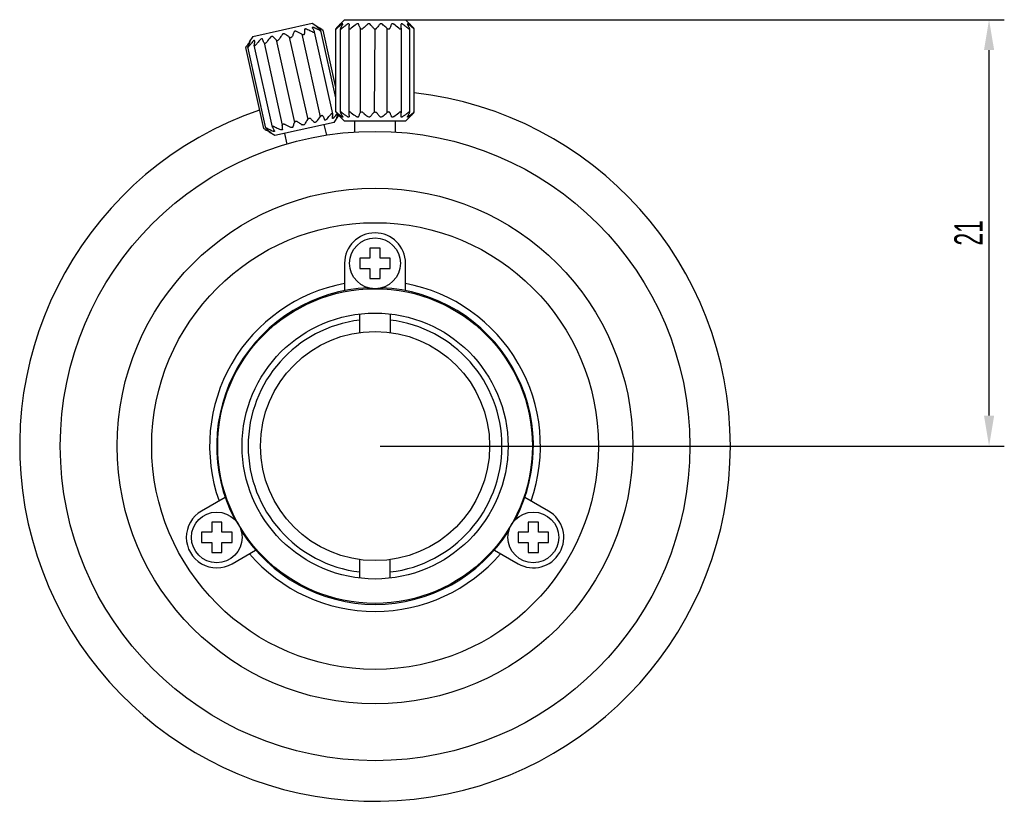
# Model space of a CAD drawing. Header units: millimetres. Extents: x 63 to 300, y 73 to 185.
# Tile 4 of 4: x 203 to 300, y 84 to 161. Entities that reach past the tile are written whole.
import ezdxf

# ---------------------------------------------------------------- set-up
doc = ezdxf.new("R2010")
doc.units = ezdxf.units.MM
doc.header["$LTSCALE"] = 16.335
doc.header["$PDMODE"] = 3
doc.header["$PDSIZE"] = 8
doc.linetypes.add('DOT', pattern=[0.2, 0.1, -0.1])
doc.layers.get('0').update_dxf_attribs({"linetype": 'CONTINUOUS'})
doc.layers.get('Defpoints').update_dxf_attribs({"linetype": 'CONTINUOUS'})
doc.layers.add('02___PRT_ALL_AXES', color=7, linetype='CONTINUOUS')
doc.styles.get("Standard").update_dxf_attribs({"font": 'txt', "width": 0.6})
doc.dimstyles.get("Standard").update_dxf_attribs({"dimtxt": 2.8, "dimasz": 3, "dimexe": 1.5, "dimexo": 0.5, "dimtad": 1, "dimdec": 3, "dimdsep": 46, "dimtxsty": 'STANDARD', "dimblk": '_FILLED', "dimblk1": '_FILLED', "dimblk2": '_FILLED', "dimcen": 0.09, "dimadec": 3, "dimazin": 2, "dimtol": 1, "dimtp": 0.001, "dimtm": 0.001, "dimtfac": 1, "dimtdec": 3, "dimtofl": 0, "dimtmove": 0, "dimatfit": 3, "dimldrblk": '_FILLED', "dimfxl": 1, "dimtolj": 1, "dimarcsym": 0})

# ---------------------------------------------------------------- blocks, each defined once
blk = doc.blocks.new('_FILLED')
at = {"color": 0, "linetype": 'ByBlock'}
blk.add_solid([(0, 0), (-1, 0.167), (-1, -0.167)], dxfattribs=at)
blk = doc.blocks.new('*D29')
at = {"color": 0, "lineweight": -2, "transparency": 16777216}
for p, q in [((238.866, 160.558), (300.345, 160.558)), ((298.845, 121.558), (298.845, 157.558)), ((238.866, 118.558), (300.345, 118.558))]:
    blk.add_line(p, q, dxfattribs=at)
at = {"layer": 'Defpoints', "color": 0, "transparency": 16777216}
for p in [(238.366, 160.558), (298.845, 160.558), (238.366, 118.558)]:
    blk.add_point(p, dxfattribs=at)
at = {"color": 0, "lineweight": -2, "transparency": 16777216, "xscale": 3, "yscale": 3, "zscale": 3}
for p, rotation in [((298.845, 160.558), 90), ((298.845, 118.558), 270)]:
    blk.add_blockref('_FILLED', p, dxfattribs=dict(at, rotation=rotation))
at = {"color": 0, "transparency": 16777216, "insert": (296.82, 139.558), "char_height": 2.8, "attachment_point": 5, "rotation": 90}
blk.add_mtext('\\A1;21', dxfattribs=at)

msp = doc.modelspace()

# ---------------------------------------------------------------- linework, layer by layer
for p, q in [((231.162, 159.1277), (232.9712, 150.9939)), ((236.9055, 159.7239), (236.9055, 151.3914)), ((238.33, 159.6507), (238.2769, 151.4479)), ((239.5256, 159.7239), (239.5256, 151.3914)), ((227.4325, 158.2775), (229.2322, 150.1623)), ((228.6247, 158.5633), (230.4339, 150.4296)), ((229.9233, 158.8522), (231.7325, 150.7184))]:
    msp.add_line(p, q)
at = {"color": 7, "linetype": 'Continuous'}
for p, q in [((236.8656, 129.7371), (236.8656, 131.5715)), ((239.8656, 131.5715), (239.8656, 129.7371)), ((236.8656, 105.5438), (236.8656, 107.3782)), ((239.8656, 105.5438), (239.8656, 107.3782))]:
    msp.add_line(p, q, dxfattribs=at)
at = {"color": 40, "linetype": 'DOT'}
msp.add_line((269.3656, 118.5577), (269.7656, 118.5577), dxfattribs=at)
at = {"color": 7, "linetype": 'Continuous'}
for radius, start, end in [(35, 108.960545, 83.673719), (12.5, 96.892103, 263.107897), (12.5, 276.892103, 83.107897)]:
    msp.add_arc((238.3656, 118.5577), radius, start, end, dxfattribs=at)
at = {"layer": '02___PRT_ALL_AXES', "color": 7, "linetype": 'Continuous'}
for p, q in [((226.3181, 158.9044), (232.1749, 160.2071)), ((232.1749, 160.2071), (232.7163, 159.8628)), ((234.9423, 160.1331), (234.9656, 160.1577)), ((235.3656, 160.5577), (234.9656, 160.1577)), ((235.3656, 160.5577), (241.3656, 160.5577)), ((241.3656, 160.5577), (241.7656, 160.1577)), ((241.7656, 160.1577), (241.7889, 160.1331)), ((232.1876, 159.7712), (232.1987, 159.7449)), ((232.4039, 159.3715), (232.392, 159.4013)), ((234.1993, 151.2995), (232.4038, 159.3715)), ((234.512, 152.8609), (233.0399, 159.479)), ((233.2553, 159.5197), (233.2608, 159.5164)), ((234.512, 153.8914), (233.2608, 159.5164)), ((234.512, 151.4648), (234.512, 159.6506)), ((234.5656, 159.7239), (234.5903, 159.7518)), ((234.5656, 159.7239), (234.5904, 159.7515)), ((234.853, 159.9213), (234.8224, 159.8957)), ((234.853, 159.9213), (234.8226, 159.8954)), ((234.9526, 151.4422), (234.9526, 159.6732)), ((235.7811, 159.7239), (235.7811, 151.3914)), ((240.9501, 159.7239), (240.9501, 151.3914)), ((241.7785, 151.4422), (241.7785, 159.6732)), ((241.9088, 159.8957), (241.8783, 159.9212)), ((241.9086, 159.8954), (241.8783, 159.9212)), ((242.1407, 159.7515), (242.1655, 159.7239)), ((242.1409, 159.7518), (242.1655, 159.7239)), ((242.2192, 151.4648), (242.2192, 159.6506)), ((226.3181, 158.9044), (225.9836, 158.3786)), ((226.4631, 158.0825), (226.4649, 158.0505)), ((226.4925, 158.4756), (226.4914, 158.5042)), ((227.4034, 149.8336), (225.6274, 157.8185)), ((227.6243, 149.871), (225.8433, 157.8783)), ((228.2604, 149.9785), (226.4649, 158.0506)), ((234.2012, 151.2675), (234.1993, 151.2995)), ((234.5904, 151.3638), (234.5656, 151.3914)), ((234.5903, 151.3635), (234.5656, 151.3914)), ((242.1655, 151.3914), (242.1407, 151.3638)), ((242.1655, 151.3914), (242.1409, 151.3635)), ((234.3462, 150.4457), (228.4893, 149.1429)), ((234.1728, 150.8458), (234.1717, 150.8744)), ((234.3462, 150.4457), (234.7565, 151.0907)), ((234.8224, 151.2196), (234.8529, 151.1941)), ((234.8226, 151.2199), (234.8529, 151.1941)), ((234.9656, 150.9577), (234.9423, 150.9823)), ((235.3656, 150.5577), (234.9656, 150.9577)), ((241.3656, 150.5577), (235.3656, 150.5577)), ((236.3656, 149.4846), (236.3656, 150.5577)), ((240.3656, 149.4906), (240.3656, 150.5577)), ((241.3656, 150.5577), (241.7656, 150.9577)), ((241.7889, 150.9822), (241.7656, 150.9577)), ((241.8781, 151.194), (241.9086, 151.2199)), ((241.8781, 151.194), (241.9088, 151.2196)), ((228.4893, 149.1429), (227.9479, 149.4873)), ((228.2604, 149.9785), (228.2722, 149.9488)), ((228.4655, 149.6052), (228.4766, 149.5788)), ((229.7002, 148.3046), (229.4654, 149.3601)), ((233.6048, 149.1731), (233.37, 150.2285)), ((237.8656, 138.0577), (237.8656, 137.0577)), ((238.8656, 138.0577), (237.8656, 138.0577)), ((238.8656, 137.0577), (238.8656, 138.0577)), ((236.8656, 137.0577), (236.8656, 136.0577)), ((237.8656, 137.0577), (236.8656, 137.0577)), ((239.8656, 137.0577), (238.8656, 137.0577)), ((239.8656, 136.0577), (239.8656, 137.0577)), ((235.3656, 136.5577), (235.3656, 133.8665)), ((236.8656, 136.0577), (237.8656, 136.0577)), ((237.8656, 136.0577), (237.8656, 135.0577)), ((238.8656, 135.0577), (238.8656, 136.0577)), ((238.8656, 136.0577), (239.8656, 136.0577)), ((241.3656, 133.8665), (241.3656, 136.5577)), ((237.8656, 135.0577), (238.8656, 135.0577)), ((223.6078, 113.5013), (221.2771, 112.1557)), ((255.4541, 112.1557), (253.1234, 113.5013)), ((222.2771, 111.0577), (222.2771, 110.0577)), ((223.2771, 111.0577), (222.2771, 111.0577)), ((223.2771, 110.0577), (223.2771, 111.0577)), ((254.4541, 111.0577), (253.4541, 111.0577)), ((253.4541, 111.0577), (253.4541, 110.0577)), ((254.4541, 110.0577), (254.4541, 111.0577)), ((221.2771, 110.0577), (221.2771, 109.0577)), ((222.2771, 110.0577), (221.2771, 110.0577)), ((224.2771, 110.0577), (223.2771, 110.0577)), ((224.2771, 109.0577), (224.2771, 110.0577)), ((253.4541, 110.0577), (252.4541, 110.0577)), ((252.4541, 110.0577), (252.4541, 109.0577)), ((255.4541, 110.0577), (254.4541, 110.0577)), ((255.4541, 109.0577), (255.4541, 110.0577)), ((221.2771, 109.0577), (222.2771, 109.0577)), ((222.2771, 109.0577), (222.2771, 108.0577)), ((223.2771, 108.0577), (223.2771, 109.0577)), ((223.2771, 109.0577), (224.2771, 109.0577)), ((252.4541, 109.0577), (253.4541, 109.0577)), ((253.4541, 109.0577), (253.4541, 108.0577)), ((254.4541, 109.0577), (255.4541, 109.0577)), ((254.4541, 108.0577), (254.4541, 109.0577)), ((222.2771, 108.0577), (223.2771, 108.0577)), ((224.2771, 106.9596), (226.6078, 108.3052)), ((250.1234, 108.3052), (252.4541, 106.9596)), ((253.4541, 108.0577), (254.4541, 108.0577))]:
    msp.add_line(p, q, dxfattribs=at)
for centre, radius in [((238.3656, 118.5577), 31), ((238.3656, 118.5577), 25.4), ((238.3656, 118.5577), 22), ((238.3656, 136.5577), 2.5), ((238.3656, 118.5577), 15.5), ((238.3656, 118.5577), 13.1), ((238.3656, 118.5577), 11.2868), ((222.7771, 109.5577), 2.5), ((253.9541, 109.5577), 2.5)]:
    msp.add_circle(centre, radius, dxfattribs=at)
for centre, radius, start, end in [((242.7841, 152.5495), 10.9087, 136.190197, 137.485954), ((242.7479, 152.5838), 10.8589, 136.188267, 137.43607), ((243.0699, 150.0775), 12.8226, 128.580423, 129.85221), ((227.9734, 166.7628), 9.6186, 316.16692, 316.429765), ((227.9688, 166.7672), 9.6251, 316.167025, 316.42907), ((244.9142, 154.7513), 11.1191, 151.465016, 152.292614), ((243.7534, 155.38), 9.799, 151.196033, 151.452077), ((244.3167, 147.9927), 14.901, 126.044147, 127.070888), ((243.328, 149.3462), 13.2249, 125.585466, 126.031231), ((303.2128, 155.1889), 67.584, 175.831708, 176.152401), ((245.5504, 147.7463), 15.303, 126.161471, 128.49167), ((231.1808, 147.7463), 15.303, 51.50833, 53.838529), ((186.5098, 156.1143), 54.5597, 4.001263, 4.190718), ((233.4031, 149.3461), 13.2249, 53.968759, 54.414534), ((232.4145, 147.9927), 14.901, 52.929115, 53.955843), ((232.2879, 155.0029), 10.5852, 27.687553, 28.793196), ((234.1013, 150.623), 12.1217, 50.845631, 51.437191), ((233.2733, 149.6071), 13.4323, 50.162049, 50.843049), ((248.5914, 166.6043), 9.3889, 223.409695, 223.569752), ((248.7578, 166.7628), 9.6186, 223.570235, 223.83308), ((248.7624, 166.7672), 9.6251, 223.57093, 223.832975), ((233.9833, 152.5838), 10.8589, 42.56393, 43.811733), ((258.4927, 160.8946), 27.1145, 182.800966, 183.60906), ((225.7934, 145.8496), 14.9456, 65.249997, 67.077173), ((224.4043, 142.804), 18.293, 64.805034, 65.292303), ((220.738, 153.1023), 13.2465, 29.924123, 30.096476), ((219.0683, 152.1441), 15.1717, 29.353918, 29.914725), ((216.0695, 150.4564), 18.6128, 28.904159, 29.357033), ((226.9357, 147.6941), 13.2308, 65.018285, 65.930503), ((213.7128, 149.1526), 21.306, 28.752187, 28.910232), ((226.4293, 146.6011), 14.4354, 64.858595, 65.028414), ((226.2326, 146.182), 14.8984, 64.689029, 64.858569), ((225.463, 144.5671), 16.6872, 63.580788, 64.671001), ((226.1264, 152.0773), 10.1378, 48.73184, 50.002416), ((226.9205, 149.5038), 11.8489, 59.575032, 60.868361), ((224.4279, 150.1332), 12.7194, 47.95083, 48.757344), ((225.6519, 147.3384), 14.3585, 58.681699, 59.585524), ((223.3414, 148.9248), 14.3444, 47.705379, 47.960913), ((224.7878, 145.912), 16.0263, 58.478838, 58.693335), ((238.998, 169.0824), 11.1545, 238.480516, 238.73192), ((239.0686, 169.1989), 11.2907, 238.732774, 239.011459), ((244.8036, 150.697), 13.6492, 137.482495, 138.596877), ((244.606, 150.8756), 13.3829, 137.430666, 138.451717), ((245.269, 147.4518), 16.2475, 130.171859, 130.946389), ((244.3763, 148.5054), 14.8666, 129.989077, 130.16236), ((248.5388, 152.8669), 15.2043, 152.915536, 153.192562), ((246.9239, 153.6945), 13.3897, 152.287279, 152.922282), ((245.9374, 145.8456), 17.5912, 127.067227, 127.913345), ((168.7569, 154.8664), 72.3564, 3.849328, 4.006011), ((230.7937, 145.8455), 17.5912, 52.086657, 52.932778), ((229.8083, 153.695), 13.3886, 27.077704, 27.713327), ((228.1923, 152.8669), 15.2044, 26.807438, 27.084467), ((232.3549, 148.5053), 14.8667, 49.837713, 50.010915), ((231.4623, 147.4519), 16.2474, 49.053611, 49.828213), ((231.972, 150.7367), 13.5896, 41.401447, 42.563783), ((232.1253, 150.8756), 13.3828, 41.548282, 42.569344), ((237.3919, 150.2108), 14.0089, 145.487393, 146.13613), ((235.6134, 151.4379), 11.8482, 144.211613, 145.504201), ((237.6058, 153.0637), 12.7204, 156.323372, 157.129151), ((235.5698, 153.9579), 10.4967, 155.256812, 156.330746), ((239.0259, 147.5847), 16.6862, 140.408304, 141.499237), ((234.5218, 154.4376), 9.3442, 155.065359, 155.238365), ((237.4663, 148.869), 14.6659, 140.052923, 140.391571), ((236.3674, 149.792), 13.2308, 139.149498, 140.061708), ((246.1837, 156.8188), 19.7611, 175.736763, 176.333356), ((241.608, 157.1572), 15.1729, 175.165286, 175.726526), ((239.6884, 157.3173), 13.2466, 174.983524, 175.155873), ((240.733, 146.4359), 18.2931, 139.787705, 140.274966), ((238.1838, 148.6056), 14.9456, 138.002827, 139.830011), ((199.7438, 147.3892), 29.7506, 21.506742, 22.243232), ((216.2924, 164.1064), 11.2552, 326.036385, 326.597543), ((239.0682, 149.0883), 16.0263, 146.386663, 146.601162), ((238.4143, 149.5231), 15.2411, 146.131085, 146.386919), ((239.101, 152.4302), 14.3443, 157.119088, 157.374621), ((221.9299, 161.527), 16.3095, 320.400849, 321.263541), ((244.7592, 160.3787), 13.5896, 221.401447, 222.563783), ((244.6492, 160.2785), 13.4409, 221.549736, 222.522832), ((245.2689, 163.6635), 16.2474, 229.053611, 229.828214), ((248.5389, 158.2485), 15.2044, 206.807438, 207.084467), ((246.9229, 157.4203), 13.3886, 207.077704, 207.713327), ((245.9374, 165.2698), 17.5912, 232.086657, 232.932778), ((307.9743, 156.2489), 72.3564, 183.849328, 184.006011), ((245.5504, 163.3691), 15.303, 231.50833, 233.838529), ((231.1808, 163.3691), 15.303, 306.161471, 308.49167), ((173.5184, 155.9265), 67.584, 355.831708, 356.152401), ((230.7938, 165.2698), 17.5912, 307.067227, 307.913345), ((229.8073, 157.4209), 13.3897, 332.287279, 332.922282), ((228.1924, 158.2485), 15.2043, 332.915536, 333.192562), ((231.4622, 163.6635), 16.2475, 310.171859, 310.946389), ((232.1252, 160.2397), 13.3829, 317.430666, 318.451717), ((231.9276, 160.4184), 13.6492, 317.482495, 318.596877), ((260.9204, 161.9609), 29.7506, 201.506742, 202.243232), ((222.4804, 160.7445), 14.9456, 318.002827, 319.830011), ((219.9312, 162.9141), 18.2931, 319.787705, 320.274966), ((220.9759, 152.0327), 13.2466, 354.983524, 355.155873), ((219.0562, 152.1929), 15.1729, 355.165286, 355.726517), ((214.4805, 152.5313), 19.7611, 355.736755, 356.333356), ((224.2968, 159.5581), 13.2308, 319.149498, 320.061708), ((223.1979, 160.4811), 14.6658, 320.052922, 320.391556), ((226.1424, 154.9125), 9.3442, 335.065359, 335.238365), ((225.4191, 155.2445), 10.1401, 335.246419, 335.98467), ((225.4695, 157.614), 11.3342, 324.196281, 324.972979), ((224.3778, 155.7099), 11.2806, 335.978262, 336.313947), ((223.7875, 155.9692), 11.9254, 336.312492, 336.505524), ((242.7841, 158.5658), 10.9087, 222.514046, 223.809803), ((242.7479, 158.5316), 10.8589, 222.56393, 223.811733), ((224.669, 158.1769), 12.3128, 324.966232, 325.2172), ((244.3763, 162.61), 14.8667, 229.837714, 230.010915), ((243.4579, 161.5083), 13.4323, 230.162049, 230.843049), ((227.9688, 144.3481), 9.6251, 43.57093, 43.832975), ((227.9734, 144.3526), 9.6186, 43.570235, 43.83308), ((228.1397, 144.5111), 9.3889, 43.409695, 43.569752), ((242.6299, 160.4923), 12.1217, 230.845631, 231.437191), ((244.4433, 156.1124), 10.5852, 207.687553, 208.793196), ((244.3167, 163.1226), 14.901, 232.929115, 233.955843), ((243.3281, 161.7692), 13.2249, 233.968759, 234.414534), ((290.2213, 155.0011), 54.5597, 184.001263, 184.190718), ((233.4032, 161.7692), 13.2249, 305.585466, 306.031231), ((232.4145, 163.1227), 14.901, 306.044147, 307.070888), ((232.9778, 155.7353), 9.799, 331.196033, 331.452077), ((231.817, 156.364), 11.1191, 331.465016, 332.292614), ((233.6613, 161.0379), 12.8226, 308.580423, 309.85221), ((248.7578, 144.3526), 9.6186, 136.16692, 136.429765), ((248.7624, 144.3481), 9.6251, 136.167025, 136.42907), ((233.9471, 158.5658), 10.9087, 316.190197, 317.485954), ((233.9833, 158.5316), 10.8589, 316.188267, 317.43607), ((232.3549, 162.61), 14.8666, 309.989077, 310.16236), ((221.6139, 140.1816), 11.2552, 58.482457, 59.043615), ((235.8764, 163.438), 16.0262, 238.478838, 238.693335), ((235.0123, 162.0116), 14.3586, 238.681699, 239.585509), ((237.3228, 160.4252), 14.3444, 227.705379, 227.960913), ((236.2363, 159.2169), 12.7194, 227.95083, 228.75733), ((233.7437, 159.8463), 11.8489, 239.575017, 240.86836), ((235.2012, 164.783), 16.6873, 243.580788, 244.670987), ((234.5378, 157.2728), 10.1378, 228.731825, 230.002415), ((234.4317, 163.1681), 14.8984, 244.689014, 244.858569), ((234.235, 162.7489), 14.4354, 244.858595, 245.028413), ((233.7285, 161.656), 13.2308, 245.018284, 245.930503), ((246.9514, 160.1974), 21.306, 208.752187, 208.910232), ((244.5948, 158.8937), 18.6128, 208.904159, 209.357025), ((241.596, 157.206), 15.1717, 209.353909, 209.914725), ((239.9262, 156.2478), 13.2465, 209.924123, 210.096476), ((236.26, 166.546), 18.293, 244.805034, 245.292303), ((234.8708, 163.5005), 14.9456, 245.249997, 247.077173), ((202.1715, 148.4555), 27.1145, 2.800966, 3.60906), ((238.3656, 136.5577), 3, 0, 180), ((238.3656, 118.5577), 16.2928, 100.610424, 199.389576), ((238.3656, 118.5577), 15.6, 92.393612, 207.606388), ((238.3656, 118.5577), 15.6, 332.393612, 87.606388), ((238.3656, 118.5577), 16.2928, 340.610424, 79.389576), ((222.7771, 109.5577), 3, 120, 300), ((253.9541, 109.5577), 3, 240, 60), ((238.3656, 118.5577), 15.6, 212.393612, 327.606388), ((238.3656, 118.5577), 16.2928, 220.610424, 319.389576)]:
    msp.add_arc(centre, radius, start, end, dxfattribs=at)
for points, knots in [([(235.1158, 160.1325), (235.1124, 160.1302), (235.098, 160.1203), (235.084, 160.1096), (235.0735, 160.1013)], [0, 0, 0, 0, 0.2359596, 1, 1, 1, 1]), ([(235.1827, 160.1449), (235.1827, 160.1488), (235.1794, 160.1587), (235.1605, 160.1573), (235.1406, 160.148), (235.1246, 160.1384), (235.1158, 160.1325)], [0, 0, 0, 0, 0.1446455, 0.3151332, 0.6047293, 1, 1, 1, 1]), ([(235.1668, 160.1013), (235.1684, 160.1042), (235.1739, 160.1145), (235.1786, 160.1253), (235.1809, 160.1334)], [0, 0, 0, 0, 0.2827245, 1, 1, 1, 1]), ([(235.1809, 160.1334), (235.1812, 160.1344), (235.1821, 160.1382), (235.1827, 160.1421), (235.1827, 160.1449)], [0, 0, 0, 0, 0.2779372, 1, 1, 1, 1]), ([(235.8076, 160.1013), (235.8086, 160.1149), (235.8062, 160.1376), (235.7833, 160.1557), (235.7588, 160.1591), (235.73, 160.1538), (235.6856, 160.1366), (235.6535, 160.1165), (235.6323, 160.1013)], [0, 0, 0, 0, 0.1814595, 0.2670262, 0.3695077, 0.4993028, 0.6533012, 1, 1, 1, 1]), ([(236.7568, 160.1013), (236.7503, 160.1171), (236.7254, 160.149), (236.6598, 160.1633), (236.588, 160.1439), (236.5424, 160.1172), (236.5207, 160.1013)], [0, 0, 0, 0, 0.1899975, 0.4173817, 0.7005138, 1, 1, 1, 1]), ([(236.9055, 159.7239), (236.8933, 159.756), (236.8451, 159.8823), (236.7953, 160.008), (236.7568, 160.1013)], [0, 0, 0, 0, 0.2538838, 1, 1, 1, 1]), ([(237.6316, 160.1013), (237.5955, 160.0707), (237.4515, 159.9472), (237.3103, 159.8204), (237.2056, 159.7239)], [0, 0, 0, 0, 0.2493215, 1, 1, 1, 1]), ([(237.9002, 160.1013), (237.8861, 160.1179), (237.8478, 160.1476), (237.7486, 160.1688), (237.6708, 160.1345), (237.6316, 160.1013)], [0, 0, 0, 0, 0.2214762, 0.4766232, 1, 1, 1, 1]), ([(238.2059, 159.7239), (238.1808, 159.7561), (238.0808, 159.8834), (237.9785, 160.0089), (237.9002, 160.1013)], [0, 0, 0, 0, 0.251896, 1, 1, 1, 1]), ([(238.831, 160.1013), (238.8051, 160.0707), (238.7012, 159.9465), (238.6001, 159.82), (238.5253, 159.7239)], [0, 0, 0, 0, 0.2479845, 1, 1, 1, 1]), ([(239.0996, 160.1013), (239.0604, 160.1345), (238.9825, 160.1688), (238.8834, 160.1476), (238.8451, 160.1179), (238.831, 160.1013)], [0, 0, 0, 0, 0.5235319, 0.7785892, 1, 1, 1, 1]), ([(239.5256, 159.7239), (239.4906, 159.7562), (239.3506, 159.8841), (239.2081, 160.0094), (239.0996, 160.1013)], [0, 0, 0, 0, 0.2506465, 1, 1, 1, 1]), ([(239.9743, 160.1013), (239.9617, 160.0706), (239.9108, 159.9453), (239.8618, 159.8193), (239.8257, 159.7239)], [0, 0, 0, 0, 0.2458384, 1, 1, 1, 1]), ([(240.2105, 160.1013), (240.1887, 160.1172), (240.1431, 160.1439), (240.0713, 160.1633), (240.0057, 160.149), (239.9809, 160.1171), (239.9743, 160.1013)], [0, 0, 0, 0, 0.299567, 0.5827677, 0.8100581, 1, 1, 1, 1]), ([(241.0989, 160.1013), (241.0777, 160.1165), (241.0455, 160.1366), (241.0012, 160.1538), (240.9723, 160.1591), (240.9479, 160.1557), (240.925, 160.1376), (240.9226, 160.1149), (240.9236, 160.1013)], [0, 0, 0, 0, 0.3467849, 0.5008251, 0.6306286, 0.7330418, 0.8185805, 1, 1, 1, 1]), ([(241.6576, 160.1013), (241.6507, 160.1068), (241.6404, 160.1148), (241.6266, 160.1248), (241.611, 160.1356), (241.5914, 160.1476), (241.5712, 160.1571), (241.5519, 160.1588), (241.5485, 160.1488), (241.5485, 160.1449)], [0, 0, 0, 0, 0.1995653, 0.2948416, 0.3861991, 0.6290184, 0.8072203, 0.9120165, 1, 1, 1, 1]), ([(241.5485, 160.1449), (241.5485, 160.1384), (241.5532, 160.1231), (241.56, 160.1092), (241.5644, 160.1013)], [0, 0, 0, 0, 0.4196585, 1, 1, 1, 1]), ([(229.2125, 159.0806), (229.1884, 159.0439), (229.0924, 158.8958), (228.9999, 158.7454), (228.9318, 158.6316)], [0, 0, 0, 0, 0.2487668, 1, 1, 1, 1]), ([(229.4787, 159.1399), (229.4584, 159.1523), (229.4108, 159.1714), (229.3321, 159.1708), (229.2606, 159.138), (229.2256, 159.1005), (229.2125, 159.0806)], [0, 0, 0, 0, 0.2373908, 0.5000788, 0.7626798, 1, 1, 1, 1]), ([(229.9233, 158.8522), (229.8865, 158.877), (229.7398, 158.9751), (229.5913, 159.0706), (229.4787, 159.1399)], [0, 0, 0, 0, 0.251166, 1, 1, 1, 1]), ([(230.3736, 159.3389), (230.3611, 159.3047), (230.3113, 159.1659), (230.2645, 159.0261), (230.2303, 158.9205)], [0, 0, 0, 0, 0.2469684, 1, 1, 1, 1]), ([(230.6237, 159.3945), (230.5998, 159.4058), (230.5488, 159.4227), (230.471, 159.4241), (230.4053, 159.3942), (230.3802, 159.3572), (230.3736, 159.3389)], [0, 0, 0, 0, 0.2770872, 0.554877, 0.7964496, 1, 1, 1, 1]), ([(231.162, 159.1277), (231.1916, 159.1124), (231.2391, 159.0944), (231.3047, 159.0862), (231.3614, 159.0899), (231.4113, 159.1147), (231.4312, 159.1566), (231.4327, 159.1775), (231.432, 159.1878)], [0, 0, 0, 0, 0.3004514, 0.4517388, 0.5927291, 0.814406, 0.9074899, 1, 1, 1, 1]), ([(231.6146, 159.6149), (231.5899, 159.6254), (231.5522, 159.638), (231.5016, 159.6439), (231.4606, 159.6414), (231.4175, 159.6197), (231.4099, 159.5846), (231.4107, 159.5696)], [0, 0, 0, 0, 0.3234457, 0.4751056, 0.6105426, 0.8189472, 1, 1, 1, 1]), ([(232.3318, 159.7745), (232.3126, 159.783), (232.2845, 159.7943), (232.2472, 159.8038), (232.2205, 159.8072), (232.1943, 159.8038), (232.1855, 159.7849), (232.1865, 159.7758), (232.1876, 159.7712)], [0, 0, 0, 0, 0.3649652, 0.525785, 0.6622624, 0.8457828, 0.9173934, 1, 1, 1, 1]), ([(232.1916, 159.3567), (232.2178, 159.3444), (232.2577, 159.3287), (232.3111, 159.3168), (232.3465, 159.3141), (232.3757, 159.3182), (232.3973, 159.3305), (232.4067, 159.3506), (232.4054, 159.3646), (232.4038, 159.3715)], [0, 0, 0, 0, 0.3397313, 0.49872, 0.6394329, 0.7533464, 0.8408501, 0.9169399, 1, 1, 1, 1]), ([(232.6888, 159.8539), (232.6771, 159.8604), (232.653, 159.8729), (232.6333, 159.8836), (232.5978, 159.8964), (232.5996, 159.8885)], [0, 0, 0, 0, 0.4149109, 0.7480672, 1, 1, 1, 1]), ([(232.5996, 159.8885), (232.6002, 159.8857), (232.6047, 159.8794), (232.6185, 159.8641), (232.6323, 159.8522), (232.6426, 159.8436)], [0, 0, 0, 0, 0.1350967, 0.3573264, 1, 1, 1, 1]), ([(232.8878, 159.5116), (232.9069, 159.5021), (232.935, 159.4891), (232.9719, 159.4753), (232.9955, 159.4681), (233.0152, 159.4645), (233.0296, 159.4639), (233.0404, 159.4692), (233.0405, 159.4762), (233.0399, 159.479)], [0, 0, 0, 0, 0.376212, 0.5453469, 0.6929163, 0.8115205, 0.8951941, 0.9485448, 1, 1, 1, 1]), ([(233.0399, 159.479), (233.0378, 159.4884), (233.0221, 159.5085), (233.0052, 159.5254), (232.9944, 159.5353)], [0, 0, 0, 0, 0.3971918, 1, 1, 1, 1]), ([(234.512, 159.6506), (234.512, 159.6496), (234.5134, 159.647), (234.5189, 159.6483), (234.5254, 159.651), (234.5347, 159.6564), (234.5458, 159.6638), (234.564, 159.6769), (234.578, 159.6879), (234.5878, 159.6959)], [0, 0, 0, 0, 0.0317515, 0.0772081, 0.1572928, 0.272834, 0.4196656, 0.5929873, 1, 1, 1, 1]), ([(234.5161, 159.6611), (234.5155, 159.66), (234.5137, 159.6567), (234.512, 159.6531), (234.512, 159.6506)], [0, 0, 0, 0, 0.3285377, 1, 1, 1, 1]), ([(234.5656, 159.7239), (234.5553, 159.7122), (234.5381, 159.6919), (234.5216, 159.6707), (234.5161, 159.6611)], [0, 0, 0, 0, 0.5843403, 1, 1, 1, 1]), ([(234.5878, 159.6959), (234.5905, 159.6981), (234.6017, 159.7073), (234.6128, 159.7167), (234.6211, 159.7239)], [0, 0, 0, 0, 0.2413804, 1, 1, 1, 1]), ([(234.9685, 159.7239), (234.9662, 159.7193), (234.9587, 159.7033), (234.9526, 159.6858), (234.9526, 159.6732)], [0, 0, 0, 0, 0.2925027, 1, 1, 1, 1]), ([(234.9526, 159.6732), (234.9526, 159.6692), (234.9535, 159.6615), (234.9637, 159.6476), (234.9935, 159.6466), (235.031, 159.661), (235.0594, 159.6766), (235.0747, 159.6862)], [0, 0, 0, 0, 0.0823822, 0.1552235, 0.3367729, 0.6277015, 1, 1, 1, 1]), ([(235.0747, 159.6862), (235.0792, 159.689), (235.0975, 159.7009), (235.1152, 159.7138), (235.1282, 159.7239)], [0, 0, 0, 0, 0.2445437, 1, 1, 1, 1]), ([(235.7811, 159.7239), (235.7799, 159.7055), (235.7851, 159.674), (235.8193, 159.6505), (235.8551, 159.6458), (235.8969, 159.6527), (235.9571, 159.6756), (235.9994, 159.703), (236.0258, 159.7239)], [0, 0, 0, 0, 0.1782411, 0.2695928, 0.3813622, 0.51905, 0.6748103, 1, 1, 1, 1]), ([(236.9055, 159.7239), (236.9135, 159.7027), (236.9472, 159.6595), (237.0344, 159.6401), (237.1268, 159.6649), (237.1819, 159.7022), (237.2056, 159.7239)], [0, 0, 0, 0, 0.1956256, 0.4366572, 0.7229992, 1, 1, 1, 1]), ([(238.2059, 159.7239), (238.2232, 159.7018), (238.2716, 159.662), (238.3332, 159.6477), (238.3656, 159.6477)], [0, 0, 0, 0, 0.4640739, 1, 1, 1, 1]), ([(238.3656, 159.6477), (238.398, 159.6477), (238.4596, 159.662), (238.508, 159.7018), (238.5253, 159.7239)], [0, 0, 0, 0, 0.5359404, 1, 1, 1, 1]), ([(239.5256, 159.7239), (239.5493, 159.7022), (239.6044, 159.6649), (239.6968, 159.6401), (239.784, 159.6595), (239.8177, 159.7027), (239.8257, 159.7239)], [0, 0, 0, 0, 0.2770016, 0.5633436, 0.804375, 1, 1, 1, 1]), ([(240.7054, 159.7239), (240.7318, 159.703), (240.7741, 159.6756), (240.8343, 159.6527), (240.8761, 159.6458), (240.9119, 159.6505), (240.946, 159.674), (240.9513, 159.7055), (240.9501, 159.7239)], [0, 0, 0, 0, 0.3251906, 0.4809508, 0.6186384, 0.7304077, 0.8217593, 1, 1, 1, 1]), ([(241.603, 159.7239), (241.6229, 159.7085), (241.6529, 159.6872), (241.6939, 159.6645), (241.7214, 159.6529), (241.7449, 159.6471), (241.7642, 159.6476), (241.7771, 159.6582), (241.7786, 159.6682), (241.7785, 159.6732)], [0, 0, 0, 0, 0.3582828, 0.5221533, 0.6658806, 0.7811622, 0.8651178, 0.9296596, 1, 1, 1, 1]), ([(241.7785, 159.6732), (241.7785, 159.6769), (241.7764, 159.6947), (241.769, 159.7113), (241.7627, 159.7239)], [0, 0, 0, 0, 0.2067246, 1, 1, 1, 1]), ([(242.1101, 159.7239), (242.1234, 159.7124), (242.1481, 159.6917), (242.1781, 159.6685), (242.1983, 159.6553), (242.2079, 159.6498), (242.2138, 159.648), (242.2174, 159.6472), (242.2192, 159.6494), (242.2192, 159.6506)], [0, 0, 0, 0, 0.389036, 0.7129734, 0.8357303, 0.9237692, 0.9533013, 0.9736535, 1, 1, 1, 1]), ([(242.2192, 159.6506), (242.2192, 159.6543), (242.2135, 159.664), (242.2026, 159.6799), (242.1856, 159.7008), (242.1727, 159.7158), (242.1655, 159.7239)], [0, 0, 0, 0, 0.1242978, 0.3469124, 0.646072, 1, 1, 1, 1]), ([(226.0245, 158.3963), (226.0227, 158.394), (226.0152, 158.3842), (226.0079, 158.3743), (226.0024, 158.3666)], [0, 0, 0, 0, 0.2371829, 1, 1, 1, 1]), ([(226.0685, 158.4358), (226.0683, 158.4367), (226.0674, 158.4387), (226.0635, 158.4382), (226.0596, 158.4356), (226.0543, 158.4311), (226.048, 158.4247), (226.0377, 158.4131), (226.0299, 158.4033), (226.0245, 158.3963)], [0, 0, 0, 0, 0.0423759, 0.0860948, 0.1597329, 0.2683827, 0.4105016, 0.582718, 1, 1, 1, 1]), ([(226.0486, 158.3769), (226.0543, 158.3891), (226.0617, 158.4057), (226.0677, 158.4254), (226.0692, 158.4331), (226.0685, 158.4358)], [0, 0, 0, 0, 0.6426229, 0.8648966, 1, 1, 1, 1]), ([(226.3982, 158.4867), (226.3949, 158.4836), (226.3814, 158.4706), (226.3687, 158.4568), (226.3594, 158.446)], [0, 0, 0, 0, 0.2406991, 1, 1, 1, 1]), ([(226.4914, 158.5042), (226.4899, 158.511), (226.4837, 158.5258), (226.4623, 158.528), (226.4459, 158.5218), (226.4241, 158.5095), (226.4086, 158.4964), (226.3982, 158.4867)], [0, 0, 0, 0, 0.1799473, 0.3583906, 0.4820539, 0.6327345, 1, 1, 1, 1]), ([(226.4649, 158.0506), (226.4673, 158.0399), (226.4787, 158.0164), (226.5138, 158.0138), (226.5416, 158.0235), (226.5769, 158.0427), (226.6016, 158.0631), (226.6178, 158.0782)], [0, 0, 0, 0, 0.1742821, 0.3630126, 0.493009, 0.6468347, 1, 1, 1, 1]), ([(227.2805, 158.6509), (227.2748, 158.6648), (227.2531, 158.6934), (227.2048, 158.6948), (227.1667, 158.6797), (227.1234, 158.6529), (227.0946, 158.6255), (227.0766, 158.6056)], [0, 0, 0, 0, 0.1811022, 0.3895998, 0.5250171, 0.6766358, 1, 1, 1, 1]), ([(227.423, 158.296), (227.4268, 158.2865), (227.437, 158.2682), (227.4727, 158.2386), (227.5285, 158.2374), (227.5814, 158.2581), (227.6373, 158.2933), (227.6728, 158.3297), (227.693, 158.3561)], [0, 0, 0, 0, 0.0925102, 0.1855945, 0.4072716, 0.5482621, 0.6995495, 1, 1, 1, 1]), ([(228.3176, 158.8816), (228.3038, 158.8953), (228.2654, 158.9183), (228.1932, 158.9175), (228.1234, 158.8832), (228.0844, 158.8463), (228.0675, 158.826)], [0, 0, 0, 0, 0.2036117, 0.4452773, 0.7229906, 1, 1, 1, 1]), ([(228.6247, 158.5633), (228.5993, 158.5906), (228.4984, 158.6981), (228.3957, 158.8039), (228.3176, 158.8816)], [0, 0, 0, 0, 0.25284, 1, 1, 1, 1]), ([(228.6247, 158.5633), (228.6421, 158.5447), (228.6924, 158.5136), (228.7859, 158.5133), (228.873, 158.5565), (228.9162, 158.6056), (228.9318, 158.6316)], [0, 0, 0, 0, 0.2124236, 0.4682137, 0.7463581, 1, 1, 1, 1]), ([(229.9233, 158.8522), (229.9485, 158.8352), (230.0083, 158.8091), (230.1055, 158.8068), (230.1902, 158.8467), (230.2225, 158.8963), (230.2303, 158.9205)], [0, 0, 0, 0, 0.2536427, 0.531787, 0.787577, 1, 1, 1, 1]), ([(225.8607, 157.9485), (225.855, 157.935), (225.8469, 157.9126), (225.8412, 157.8877), (225.8433, 157.8783)], [0, 0, 0, 0, 0.6028076, 1, 1, 1, 1]), ([(225.8433, 157.8783), (225.8438, 157.876), (225.8454, 157.8716), (225.8542, 157.8677), (225.8677, 157.873), (225.8846, 157.8843), (225.9051, 157.9022), (225.9191, 157.9166), (225.9265, 157.9245)], [0, 0, 0, 0, 0.0642127, 0.1216995, 0.2457452, 0.4406569, 0.6977387, 1, 1, 1, 1]), ([(225.9265, 157.9245), (225.9299, 157.9282), (225.944, 157.9437), (225.9574, 157.9598), (225.9673, 157.9723)], [0, 0, 0, 0, 0.2405125, 1, 1, 1, 1]), ([(234.1993, 151.2995), (234.1969, 151.3102), (234.1855, 151.3336), (234.1504, 151.3362), (234.1227, 151.3265), (234.0873, 151.3074), (234.0626, 151.287), (234.0465, 151.2718)], [0, 0, 0, 0, 0.1742896, 0.3630186, 0.4930105, 0.6468326, 1, 1, 1, 1]), ([(234.6211, 151.3914), (234.6078, 151.4029), (234.5831, 151.4237), (234.5531, 151.4469), (234.5329, 151.4601), (234.5233, 151.4655), (234.5174, 151.4674), (234.5138, 151.4682), (234.512, 151.466), (234.512, 151.4648)], [0, 0, 0, 0, 0.3890359, 0.7129726, 0.8357299, 0.9237689, 0.953301, 0.9736535, 1, 1, 1, 1]), ([(234.512, 151.4648), (234.512, 151.461), (234.5177, 151.4513), (234.5286, 151.4354), (234.5456, 151.4145), (234.5585, 151.3995), (234.5656, 151.3914)], [0, 0, 0, 0, 0.124297, 0.3469122, 0.6460722, 1, 1, 1, 1]), ([(235.1282, 151.3914), (235.1083, 151.4069), (235.0783, 151.4282), (235.0372, 151.4508), (235.0098, 151.4625), (234.9863, 151.4682), (234.967, 151.4677), (234.9541, 151.4572), (234.9526, 151.4471), (234.9526, 151.4422)], [0, 0, 0, 0, 0.3582824, 0.5221523, 0.66588, 0.7811617, 0.8651174, 0.9296594, 1, 1, 1, 1]), ([(234.9526, 151.4422), (234.9526, 151.4385), (234.9548, 151.4207), (234.9621, 151.404), (234.9685, 151.3914)], [0, 0, 0, 0, 0.2067251, 1, 1, 1, 1]), ([(236.0258, 151.3914), (235.9994, 151.4123), (235.9571, 151.4398), (235.8969, 151.4626), (235.8551, 151.4696), (235.8193, 151.4649), (235.7851, 151.4414), (235.7799, 151.4098), (235.7811, 151.3914)], [0, 0, 0, 0, 0.3251897, 0.48095, 0.6186378, 0.7304072, 0.8217589, 1, 1, 1, 1]), ([(236.7568, 151.0141), (236.7695, 151.0448), (236.8204, 151.17), (236.8693, 151.2961), (236.9055, 151.3914)], [0, 0, 0, 0, 0.2458384, 1, 1, 1, 1]), ([(237.2056, 151.3914), (237.1819, 151.4132), (237.1268, 151.4504), (237.0344, 151.4752), (236.9472, 151.4558), (236.9135, 151.4126), (236.9055, 151.3914)], [0, 0, 0, 0, 0.2770008, 0.5633428, 0.8043744, 1, 1, 1, 1]), ([(237.2056, 151.3914), (237.2406, 151.3592), (237.3806, 151.2313), (237.5231, 151.1059), (237.6316, 151.0141)], [0, 0, 0, 0, 0.2506465, 1, 1, 1, 1]), ([(237.9002, 151.0141), (237.9261, 151.0447), (238.03, 151.1688), (238.1311, 151.2954), (238.2059, 151.3914)], [0, 0, 0, 0, 0.2479845, 1, 1, 1, 1]), ([(238.2059, 151.3914), (238.2232, 151.4136), (238.2716, 151.4533), (238.3332, 151.4677), (238.3656, 151.4677)], [0, 0, 0, 0, 0.4640739, 1, 1, 1, 1]), ([(238.3656, 151.4677), (238.398, 151.4677), (238.4596, 151.4533), (238.508, 151.4136), (238.5253, 151.3914)], [0, 0, 0, 0, 0.5359404, 1, 1, 1, 1]), ([(238.5253, 151.3914), (238.5504, 151.3592), (238.6504, 151.2319), (238.7527, 151.1064), (238.831, 151.0141)], [0, 0, 0, 0, 0.251896, 1, 1, 1, 1]), ([(239.0996, 151.0141), (239.1357, 151.0446), (239.2797, 151.1681), (239.4209, 151.2949), (239.5256, 151.3914)], [0, 0, 0, 0, 0.2493215, 1, 1, 1, 1]), ([(239.8257, 151.3914), (239.8177, 151.4126), (239.784, 151.4558), (239.6968, 151.4752), (239.6044, 151.4504), (239.5493, 151.4132), (239.5256, 151.3914)], [0, 0, 0, 0, 0.195625, 0.4366564, 0.7229984, 1, 1, 1, 1]), ([(239.8257, 151.3914), (239.8379, 151.3593), (239.8861, 151.233), (239.9359, 151.1073), (239.9743, 151.0141)], [0, 0, 0, 0, 0.2538838, 1, 1, 1, 1]), ([(240.9501, 151.3914), (240.9513, 151.4098), (240.946, 151.4414), (240.9119, 151.4649), (240.8761, 151.4696), (240.8343, 151.4626), (240.7741, 151.4398), (240.7318, 151.4123), (240.7054, 151.3914)], [0, 0, 0, 0, 0.1782407, 0.2695923, 0.3813616, 0.5190492, 0.6748094, 1, 1, 1, 1]), ([(241.6565, 151.4292), (241.652, 151.4263), (241.6337, 151.4144), (241.616, 151.4015), (241.603, 151.3914)], [0, 0, 0, 0, 0.244541, 1, 1, 1, 1]), ([(241.7785, 151.4422), (241.7786, 151.4461), (241.7777, 151.4538), (241.7675, 151.4678), (241.7377, 151.4687), (241.7002, 151.4543), (241.6718, 151.4387), (241.6565, 151.4292)], [0, 0, 0, 0, 0.0823862, 0.1552311, 0.3367775, 0.6276991, 1, 1, 1, 1]), ([(241.7627, 151.3914), (241.765, 151.3961), (241.7725, 151.4121), (241.7785, 151.4296), (241.7785, 151.4422)], [0, 0, 0, 0, 0.292503, 1, 1, 1, 1]), ([(242.1434, 151.4195), (242.1407, 151.4173), (242.1295, 151.408), (242.1184, 151.3986), (242.1101, 151.3914)], [0, 0, 0, 0, 0.2413802, 1, 1, 1, 1]), ([(242.2192, 151.4648), (242.2192, 151.4658), (242.2178, 151.4684), (242.2123, 151.467), (242.2058, 151.4643), (242.1965, 151.4589), (242.1854, 151.4516), (242.1672, 151.4385), (242.1531, 151.4274), (242.1434, 151.4195)], [0, 0, 0, 0, 0.0317515, 0.0772075, 0.1572923, 0.2728328, 0.4196637, 0.5929858, 1, 1, 1, 1]), ([(242.1655, 151.3914), (242.1759, 151.4031), (242.1931, 151.4234), (242.2095, 151.4446), (242.2151, 151.4542)], [0, 0, 0, 0, 0.5842914, 1, 1, 1, 1]), ([(242.2151, 151.4542), (242.2157, 151.4553), (242.2175, 151.4586), (242.2192, 151.4622), (242.2192, 151.4648)], [0, 0, 0, 0, 0.3285778, 1, 1, 1, 1]), ([(230.2907, 150.0111), (230.3031, 150.0453), (230.3529, 150.1841), (230.3998, 150.3239), (230.4339, 150.4296)], [0, 0, 0, 0, 0.2469684, 1, 1, 1, 1]), ([(230.7409, 150.4979), (230.7158, 150.5149), (230.6559, 150.541), (230.5587, 150.5433), (230.474, 150.5033), (230.4417, 150.4538), (230.4339, 150.4296)], [0, 0, 0, 0, 0.2536419, 0.5317863, 0.7875764, 1, 1, 1, 1]), ([(230.7409, 150.4979), (230.7777, 150.4731), (230.9244, 150.3749), (231.0729, 150.2795), (231.1855, 150.2102)], [0, 0, 0, 0, 0.251166, 1, 1, 1, 1]), ([(231.4517, 150.2694), (231.4759, 150.3061), (231.5718, 150.4543), (231.6644, 150.6046), (231.7325, 150.7184)], [0, 0, 0, 0, 0.2487668, 1, 1, 1, 1]), ([(232.0395, 150.7867), (232.0221, 150.8053), (231.9719, 150.8365), (231.8783, 150.8368), (231.7912, 150.7935), (231.7481, 150.7445), (231.7325, 150.7184)], [0, 0, 0, 0, 0.212423, 0.468213, 0.7463573, 1, 1, 1, 1]), ([(232.0395, 150.7867), (232.0649, 150.7594), (232.1658, 150.652), (232.2685, 150.5461), (232.3466, 150.4684)], [0, 0, 0, 0, 0.25284, 1, 1, 1, 1]), ([(232.5968, 150.5241), (232.5798, 150.5038), (232.5408, 150.4669), (232.471, 150.4326), (232.3988, 150.4318), (232.3604, 150.4547), (232.3466, 150.4684)], [0, 0, 0, 0, 0.2770872, 0.554877, 0.7964496, 1, 1, 1, 1]), ([(233.2412, 151.054), (233.2375, 151.0635), (233.2272, 151.0818), (233.1915, 151.1114), (233.1358, 151.1126), (233.0828, 151.092), (233.0269, 151.0568), (232.9914, 151.0204), (232.9712, 150.9939)], [0, 0, 0, 0, 0.0925101, 0.185594, 0.4072709, 0.5482612, 0.6995486, 1, 1, 1, 1]), ([(233.5876, 150.7445), (233.5697, 150.7246), (233.5408, 150.6971), (233.4975, 150.6704), (233.4594, 150.6553), (233.4111, 150.6566), (233.3894, 150.6852), (233.3837, 150.6991)], [0, 0, 0, 0, 0.3234457, 0.4751056, 0.6105426, 0.8189472, 1, 1, 1, 1]), ([(234.3048, 150.904), (234.2911, 150.8881), (234.2704, 150.866), (234.2406, 150.8416), (234.218, 150.8272), (234.1927, 150.8192), (234.1767, 150.8325), (234.1739, 150.8412), (234.1728, 150.8458)], [0, 0, 0, 0, 0.3649652, 0.525785, 0.6622624, 0.8457828, 0.9173934, 1, 1, 1, 1]), ([(234.5957, 150.9142), (234.5951, 150.917), (234.5965, 150.9246), (234.6025, 150.9444), (234.6099, 150.961), (234.6156, 150.9731)], [0, 0, 0, 0, 0.1350967, 0.3573264, 1, 1, 1, 1]), ([(234.6618, 150.9834), (234.654, 150.9725), (234.6375, 150.951), (234.6242, 150.933), (234.5975, 150.9063), (234.5957, 150.9142)], [0, 0, 0, 0, 0.4149109, 0.7480672, 1, 1, 1, 1]), ([(235.1158, 150.9828), (235.1124, 150.9851), (235.098, 150.9951), (235.084, 151.0057), (235.0735, 151.0141)], [0, 0, 0, 0, 0.2359596, 1, 1, 1, 1]), ([(235.1827, 150.9704), (235.1827, 150.9666), (235.1794, 150.9567), (235.1605, 150.9581), (235.1406, 150.9674), (235.1246, 150.977), (235.1158, 150.9828)], [0, 0, 0, 0, 0.1446455, 0.3151332, 0.6047293, 1, 1, 1, 1]), ([(235.1668, 151.0141), (235.1684, 151.0112), (235.1739, 151.0008), (235.1786, 150.99), (235.1809, 150.982)], [0, 0, 0, 0, 0.2827245, 1, 1, 1, 1]), ([(235.1809, 150.982), (235.1812, 150.9809), (235.1821, 150.9771), (235.1827, 150.9732), (235.1827, 150.9704)], [0, 0, 0, 0, 0.2779372, 1, 1, 1, 1]), ([(235.8076, 151.0141), (235.8086, 151.0004), (235.8062, 150.9778), (235.7833, 150.9597), (235.7588, 150.9563), (235.73, 150.9615), (235.6856, 150.9787), (235.6535, 150.9989), (235.6323, 151.0141)], [0, 0, 0, 0, 0.1814595, 0.2670262, 0.3695077, 0.4993028, 0.6533012, 1, 1, 1, 1]), ([(236.7568, 151.0141), (236.7503, 150.9982), (236.7254, 150.9664), (236.6598, 150.952), (236.588, 150.9714), (236.5424, 150.9982), (236.5207, 151.0141)], [0, 0, 0, 0, 0.1899975, 0.4173817, 0.7005138, 1, 1, 1, 1]), ([(237.9002, 151.0141), (237.8861, 150.9975), (237.8478, 150.9677), (237.7486, 150.9465), (237.6708, 150.9808), (237.6316, 151.0141)], [0, 0, 0, 0, 0.2214762, 0.4766232, 1, 1, 1, 1]), ([(239.0996, 151.0141), (239.0604, 150.9808), (238.9825, 150.9465), (238.8834, 150.9677), (238.8451, 150.9975), (238.831, 151.0141)], [0, 0, 0, 0, 0.5235319, 0.7785892, 1, 1, 1, 1]), ([(240.2105, 151.0141), (240.1887, 150.9982), (240.1431, 150.9714), (240.0713, 150.952), (240.0057, 150.9664), (239.9809, 150.9983), (239.9743, 151.0141)], [0, 0, 0, 0, 0.299567, 0.5827677, 0.8100581, 1, 1, 1, 1]), ([(241.0989, 151.0141), (241.0777, 150.9989), (241.0455, 150.9787), (241.0012, 150.9615), (240.9723, 150.9563), (240.9479, 150.9597), (240.925, 150.9778), (240.9226, 151.0004), (240.9236, 151.0141)], [0, 0, 0, 0, 0.3467849, 0.5008251, 0.6306286, 0.7330418, 0.8185805, 1, 1, 1, 1]), ([(241.5485, 150.9704), (241.5485, 150.977), (241.5532, 150.9922), (241.56, 151.0061), (241.5644, 151.0141)], [0, 0, 0, 0, 0.4196585, 1, 1, 1, 1]), ([(241.6576, 151.0141), (241.6507, 151.0086), (241.6404, 151.0006), (241.6266, 150.9905), (241.611, 150.9797), (241.5914, 150.9677), (241.5712, 150.9582), (241.5519, 150.9565), (241.5485, 150.9665), (241.5485, 150.9704)], [0, 0, 0, 0, 0.1995653, 0.2948416, 0.3861991, 0.6290184, 0.8072203, 0.9120165, 1, 1, 1, 1]), ([(227.7765, 149.8385), (227.7573, 149.848), (227.7292, 149.861), (227.6924, 149.8748), (227.6687, 149.882), (227.6491, 149.8856), (227.6346, 149.8861), (227.6238, 149.8808), (227.6237, 149.8739), (227.6243, 149.871)], [0, 0, 0, 0, 0.3762118, 0.5453461, 0.6929157, 0.8115202, 0.8951941, 0.9485448, 1, 1, 1, 1]), ([(227.6243, 149.871), (227.6264, 149.8616), (227.6422, 149.8415), (227.659, 149.8246), (227.6698, 149.8148)], [0, 0, 0, 0, 0.3971924, 1, 1, 1, 1]), ([(228.0081, 149.4786), (228.0054, 149.48), (227.9945, 149.4857), (227.9837, 149.4916), (227.9754, 149.4962)], [0, 0, 0, 0, 0.2371829, 1, 1, 1, 1]), ([(228.0647, 149.4616), (228.0648, 149.4607), (228.0648, 149.4585), (228.0611, 149.4573), (228.0564, 149.458), (228.0497, 149.4598), (228.0414, 149.4629), (228.0271, 149.469), (228.0159, 149.4746), (228.0081, 149.4786)], [0, 0, 0, 0, 0.0423759, 0.0860948, 0.1597329, 0.2683827, 0.4105016, 0.582718, 1, 1, 1, 1]), ([(228.0217, 149.5065), (228.0319, 149.4978), (228.0457, 149.486), (228.0595, 149.4706), (228.0641, 149.4643), (228.0647, 149.4616)], [0, 0, 0, 0, 0.6426229, 0.8648966, 1, 1, 1, 1]), ([(228.4726, 149.9933), (228.4464, 150.0057), (228.4065, 150.0213), (228.3531, 150.0332), (228.3177, 150.0359), (228.2885, 150.0319), (228.267, 150.0196), (228.2575, 149.9994), (228.2588, 149.9854), (228.2604, 149.9785)], [0, 0, 0, 0, 0.3397305, 0.4987189, 0.639432, 0.7533459, 0.8408498, 0.9169396, 1, 1, 1, 1]), ([(228.3848, 149.5552), (228.3805, 149.5566), (228.3628, 149.5627), (228.3454, 149.5698), (228.3324, 149.5756)], [0, 0, 0, 0, 0.2406991, 1, 1, 1, 1]), ([(228.4766, 149.5788), (228.4782, 149.572), (228.4788, 149.556), (228.4604, 149.545), (228.4429, 149.5437), (228.4179, 149.5456), (228.3984, 149.5509), (228.3848, 149.5552)], [0, 0, 0, 0, 0.1799473, 0.3583906, 0.4820539, 0.6327345, 1, 1, 1, 1]), ([(229.2536, 149.7805), (229.2543, 149.7655), (229.2468, 149.7303), (229.2036, 149.7087), (229.1626, 149.7062), (229.1121, 149.7121), (229.0743, 149.7247), (229.0496, 149.7351)], [0, 0, 0, 0, 0.1811022, 0.3895998, 0.5250171, 0.6766358, 1, 1, 1, 1]), ([(229.5022, 150.2223), (229.4727, 150.2377), (229.4251, 150.2556), (229.3596, 150.2638), (229.3028, 150.2601), (229.2529, 150.2354), (229.2331, 150.1934), (229.2315, 150.1725), (229.2322, 150.1623)], [0, 0, 0, 0, 0.3004505, 0.4517379, 0.5927284, 0.8144055, 0.9074898, 1, 1, 1, 1]), ([(230.2907, 150.0111), (230.284, 149.9929), (230.2589, 149.9558), (230.1932, 149.9259), (230.1154, 149.9274), (230.0645, 149.9443), (230.0405, 149.9555)], [0, 0, 0, 0, 0.2036117, 0.4452773, 0.7229906, 1, 1, 1, 1]), ([(231.4517, 150.2694), (231.4387, 150.2495), (231.4036, 150.212), (231.3321, 150.1792), (231.2534, 150.1787), (231.2058, 150.1977), (231.1855, 150.2102)], [0, 0, 0, 0, 0.2373908, 0.5000788, 0.7626798, 1, 1, 1, 1])]:
    msp.add_open_spline(points, degree=3, knots=knots, dxfattribs=at)
for points in [[(231.162, 159.1277), (230.9843, 159.2201), (230.8051, 159.3096), (230.6237, 159.3945)], [(226.6178, 158.0782), (226.634, 158.0935), (226.6492, 158.1099), (226.6635, 158.1271)], [(228.0675, 158.826), (227.9392, 158.6721), (227.8148, 158.5151), (227.693, 158.3561)], [(232.5968, 150.5241), (232.725, 150.6779), (232.8494, 150.835), (232.9712, 150.9939)], [(234.0465, 151.2718), (234.0302, 151.2565), (234.015, 151.2401), (234.0008, 151.2229)], [(229.5022, 150.2223), (229.6799, 150.13), (229.8591, 150.0405), (230.0405, 149.9555)]]:
    msp.add_open_spline(points, degree=3, dxfattribs=at)

# ---------------------------------------------------------------- dimensions: what is measured, and where the dimension line sits
dim = msp.add_aligned_dim(p1=(238.3656, 118.5577), p2=(238.3656, 160.5577), distance=-60.4795, text='21', dimstyle='STANDARD')
dim.commit()
dim.dimension.update_dxf_attribs({"geometry": '*D29', "text_midpoint": (296.8201, 139.5577)})

doc.saveas('drawing.dxf')
